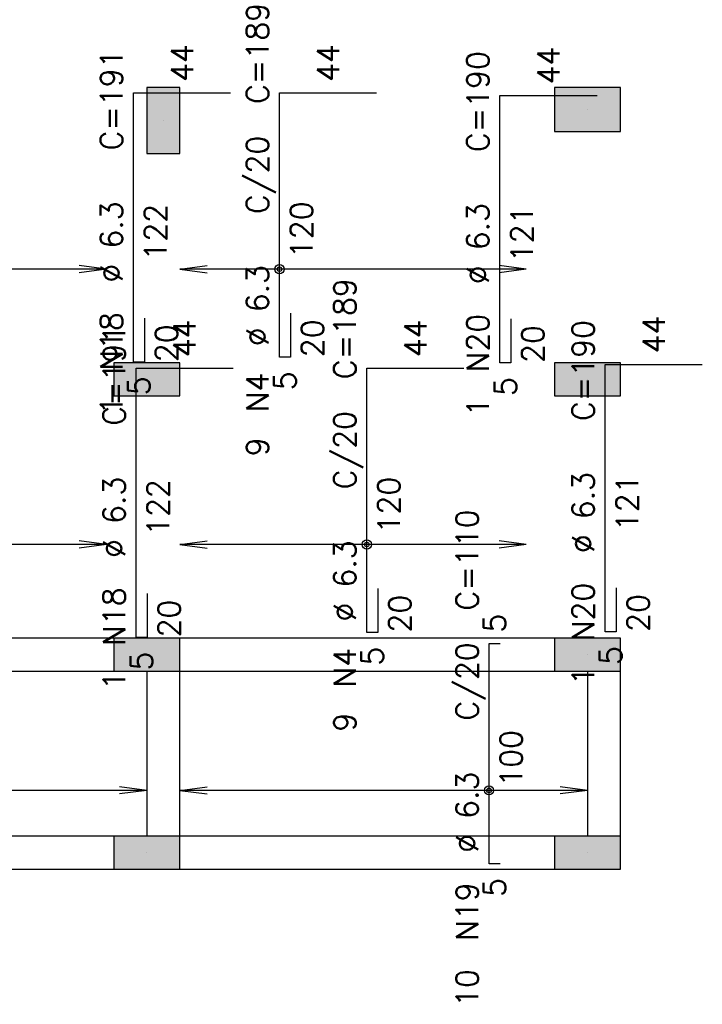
# Model space of a CAD drawing. Extents: x 0 to 119, y 0 to 84.
# Tile 4 of 16: x 32.63 to 38.82, y 11.48 to 20.42. Entities that reach past the tile are written whole.
import ezdxf

# ---------------------------------------------------------------- set-up
doc = ezdxf.new("R2010")
doc.units = 0
doc.header["$MEASUREMENT"] = 0
for name, color, linetype in [('1', 1, 'CONTINUOUS'), ('2', 2, 'CONTINUOUS'), ('6', 6, 'CONTINUOUS'), ('9', 9, 'CONTINUOUS')]:
    doc.layers.add(name, color=color, linetype=linetype)
doc.styles.get("Standard").update_dxf_attribs({"font": 'ROMANS.SHX'})

msp = doc.modelspace()

# ---------------------------------------------------------------- linework, layer by layer
at = {"layer": '1', "linetype": 'Continuous'}
for p, q in [((37.78105, 19.60733), (37.78105, 19.60733)), ((33.93105, 19.50733), (33.93105, 19.50733)), ((33.78105, 17.15733), (33.78105, 17.15733)), ((37.78105, 17.15733), (37.78105, 17.15733)), ((33.78105, 14.65733), (33.78105, 14.65733)), ((37.78105, 14.65733), (37.78105, 14.65733)), ((33.78105, 12.85733), (33.78105, 12.85733)), ((37.78105, 12.85733), (37.78105, 12.85733))]:
    msp.add_line(p, q, dxfattribs=at)
for points in [[(33.48105, 14.80733), (21.36105, 14.80733)], [(37.48105, 14.80733), (34.08105, 14.80733)], [(21.36105, 14.50733), (33.48105, 14.50733)], [(33.78105, 14.50733), (33.78105, 13.00733)], [(34.08105, 14.50733), (37.48105, 14.50733)], [(34.08105, 13.00733), (34.08105, 14.50733)], [(37.78105, 14.50733), (37.78105, 13.00733)], [(38.08105, 13.00733), (38.08105, 14.50733)], [(33.48105, 13.00733), (21.36105, 13.00733)], [(37.48105, 13.00733), (34.08105, 13.00733)], [(21.36105, 12.70733), (33.48105, 12.70733)], [(34.08105, 12.70733), (37.48105, 12.70733)]]:
    msp.add_lwpolyline(points, dxfattribs=at)
at = {"layer": '2', "linetype": 'Continuous'}
for p, q in [((33.415318, 18.157249), (25.49105, 18.157249)), ((33.415318, 18.157249), (33.167456, 18.189881)), ((33.415318, 18.157249), (33.167456, 18.124618)), ((33.415318, 18.157249), (33.415318, 18.157249)), ((34.08105, 18.157249), (34.328911, 18.189881)), ((37.22605, 18.157249), (34.08105, 18.157249)), ((34.08105, 18.157249), (34.328911, 18.124618)), ((34.08105, 18.157249), (34.08105, 18.157249)), ((37.22605, 18.157249), (36.978189, 18.189881)), ((37.22605, 18.157249), (36.978189, 18.124618)), ((37.22605, 18.157249), (37.22605, 18.157249)), ((33.413794, 15.657249), (26.19105, 15.657249)), ((33.413794, 15.657249), (33.165933, 15.689881)), ((33.413794, 15.657249), (33.165933, 15.624618)), ((33.413794, 15.657249), (33.413794, 15.657249)), ((34.08105, 15.657249), (34.328911, 15.689881)), ((37.22605, 15.657249), (34.08105, 15.657249)), ((34.08105, 15.657249), (34.328911, 15.624618)), ((34.08105, 15.657249), (34.08105, 15.657249)), ((37.22605, 15.657249), (36.978189, 15.689881)), ((37.22605, 15.657249), (36.978189, 15.624618)), ((37.22605, 15.657249), (37.22605, 15.657249)), ((33.78105, 13.423929), (13.59105, 13.423929)), ((33.78105, 13.423929), (33.533189, 13.456561)), ((33.78105, 13.423929), (33.533189, 13.391298)), ((33.78105, 13.423929), (33.78105, 13.423929)), ((34.08105, 13.423929), (34.328911, 13.456561)), ((37.78105, 13.423929), (34.08105, 13.423929)), ((34.08105, 13.423929), (34.328911, 13.391298)), ((34.08105, 13.423929), (34.08105, 13.423929)), ((37.78105, 13.423929), (37.533189, 13.456561)), ((37.78105, 13.423929), (37.533189, 13.391298)), ((37.78105, 13.423929), (37.78105, 13.423929))]:
    msp.add_line(p, q, dxfattribs=at)
for points in [[(34.08105, 19.80733), (33.78105, 19.80733), (33.78105, 19.20733), (34.08105, 19.20733), (34.08105, 19.80733)], [(37.48105, 19.80733), (37.48105, 19.40733), (38.08105, 19.40733), (38.08105, 19.80733), (37.48105, 19.80733)], [(33.48105, 17.30733), (33.48105, 17.00733), (34.08105, 17.00733), (34.08105, 17.30733), (33.48105, 17.30733)], [(37.48105, 17.30733), (37.48105, 17.00733), (38.08105, 17.00733), (38.08105, 17.30733), (37.48105, 17.30733)], [(33.48105, 14.80733), (33.48105, 14.50733), (34.08105, 14.50733), (34.08105, 14.80733), (33.48105, 14.80733)], [(37.48105, 14.80733), (37.48105, 14.50733), (38.08105, 14.50733), (38.08105, 14.80733), (37.48105, 14.80733)], [(33.48105, 13.00733), (33.48105, 12.70733), (34.08105, 12.70733), (34.08105, 13.00733), (33.48105, 13.00733)], [(37.48105, 13.00733), (37.48105, 12.70733), (38.08105, 12.70733), (38.08105, 13.00733), (37.48105, 13.00733)]]:
    msp.add_lwpolyline(points, dxfattribs=at)
for centre, radius in [((34.98502, 18.157249), 0.041625), ((34.98502, 18.157249), 0.02075), ((35.77805, 15.657249), 0.041625), ((35.77805, 15.657249), 0.02075), ((36.888036, 13.423929), 0.041625), ((36.888036, 13.423929), 0.02075)]:
    msp.add_circle(centre, radius, dxfattribs=at)
at = {"layer": '6', "linetype": 'Continuous'}
for p, q in [((33.659136, 17.312809), (33.659136, 19.757331)), ((33.659136, 19.757331), (34.541136, 19.757331)), ((34.98502, 17.35733), (34.98502, 19.75733)), ((34.98502, 19.75733), (35.86702, 19.75733)), ((36.986495, 17.305276), (36.986495, 19.734026)), ((36.986495, 19.734026), (37.868495, 19.734026)), ((33.759136, 17.712809), (33.759136, 17.312809)), ((35.08502, 17.75733), (35.08502, 17.35733)), ((37.086495, 17.705276), (37.086495, 17.305276)), ((35.08502, 17.35733), (34.98502, 17.35733)), ((33.759136, 17.312809), (33.659136, 17.312809)), ((33.682628, 14.812934), (33.682628, 17.257329)), ((33.682628, 17.257329), (34.564628, 17.257329)), ((35.77805, 14.85733), (35.77805, 17.25733)), ((35.77805, 17.25733), (36.66005, 17.25733)), ((37.086495, 17.305276), (36.986495, 17.305276)), ((37.942206, 14.863536), (37.942206, 17.292286)), ((37.942206, 17.292286), (38.824206, 17.292286)), ((33.782628, 15.212934), (33.782628, 14.812934)), ((35.87805, 15.25733), (35.87805, 14.85733)), ((38.042206, 15.263536), (38.042206, 14.863536)), ((35.87805, 14.85733), (35.77805, 14.85733)), ((38.042206, 14.863536), (37.942206, 14.863536)), ((33.782628, 14.812934), (33.682628, 14.812934)), ((36.888036, 12.75733), (36.888036, 14.75733)), ((36.888036, 14.75733), (36.988036, 14.75733)), ((36.988036, 12.75733), (36.888036, 12.75733))]:
    msp.add_line(p, q, dxfattribs=at)
at = {"layer": '9', "linetype": 'Continuous'}
for points in [[(34.08105, 19.80733), (33.78105, 19.80733), (33.78105, 19.20733)], [(34.08105, 19.80733), (33.78105, 19.20733), (34.08105, 19.20733)], [(34.08105, 19.80733), (34.08105, 19.20733), (34.08105, 19.80733)], [(37.48105, 19.80733), (37.48105, 19.40733), (38.08105, 19.40733)], [(37.48105, 19.80733), (38.08105, 19.40733), (38.08105, 19.80733)], [(37.48105, 19.80733), (38.08105, 19.80733), (37.48105, 19.80733)], [(33.48105, 17.30733), (33.48105, 17.00733), (34.08105, 17.00733)], [(33.48105, 17.30733), (34.08105, 17.00733), (34.08105, 17.30733)], [(33.48105, 17.30733), (34.08105, 17.30733), (33.48105, 17.30733)], [(37.48105, 17.30733), (37.48105, 17.00733), (38.08105, 17.00733)], [(37.48105, 17.30733), (38.08105, 17.00733), (38.08105, 17.30733)], [(37.48105, 17.30733), (38.08105, 17.30733), (37.48105, 17.30733)], [(33.48105, 14.80733), (33.48105, 14.50733), (34.08105, 14.50733)], [(33.48105, 14.80733), (34.08105, 14.50733), (34.08105, 14.80733)], [(33.48105, 14.80733), (34.08105, 14.80733), (33.48105, 14.80733)], [(37.48105, 14.80733), (37.48105, 14.50733), (38.08105, 14.50733)], [(37.48105, 14.80733), (38.08105, 14.50733), (38.08105, 14.80733)], [(37.48105, 14.80733), (38.08105, 14.80733), (37.48105, 14.80733)], [(33.48105, 13.00733), (33.48105, 12.70733), (34.08105, 12.70733)], [(33.48105, 13.00733), (34.08105, 12.70733), (34.08105, 13.00733)], [(33.48105, 13.00733), (34.08105, 13.00733), (33.48105, 13.00733)], [(37.48105, 13.00733), (37.48105, 12.70733), (38.08105, 12.70733)], [(37.48105, 13.00733), (38.08105, 12.70733), (38.08105, 13.00733)], [(37.48105, 13.00733), (38.08105, 13.00733), (37.48105, 13.00733)]]:
    msp.add_solid(points, dxfattribs=at)

# ---------------------------------------------------------------- texts
at = {"layer": '2', "linetype": 'Continuous'}
for s, p in [('C=189', (34.88502, 19.65733)), ('44', (34.200136, 19.857331)), ('44', (35.52602, 19.85733)), ('44', (37.527495, 19.834026)), ('C=191', (33.559136, 19.23507)), ('C=190', (36.886495, 19.219651)), ('C/20', (34.88502, 18.65733)), ('120', (35.28502, 18.25733)), ('%%c 6.3', (33.559136, 18.03507)), ('122', (33.959136, 18.23507)), ('%%c 6.3', (36.886495, 18.019651)), ('121', (37.286495, 18.219651)), ('%%c 6.3', (34.88502, 17.45733)), ('C=189', (35.67805, 17.15733)), ('N18', (33.559136, 17.23507)), ('N20', (36.886495, 17.219651)), ('44', (34.223628, 17.357329)), ('20', (35.38502, 17.35733)), ('44', (36.31905, 17.35733)), ('44', (38.483206, 17.392286)), ('20', (34.059136, 17.312809)), ('20', (37.386495, 17.305276)), ('C=190', (37.842206, 16.777911)), ('C=191', (33.582628, 16.735132)), ('N4', (34.88502, 16.85733)), ('5', (35.13502, 17.05733)), ('5', (33.809136, 17.012809)), ('5', (37.136495, 17.005276)), ('1', (33.559136, 16.83507)), ('1', (36.886495, 16.819651)), ('C/20', (35.67805, 16.15733)), ('9', (34.88502, 16.45733)), ('120', (36.07805, 15.75733)), ('%%c 6.3', (37.842206, 15.577911)), ('121', (38.242206, 15.777911)), ('%%c 6.3', (33.582628, 15.535132)), ('122', (33.982628, 15.735132)), ('C=110', (36.788036, 15.05733)), ('%%c 6.3', (35.67805, 14.95733)), ('N18', (33.582628, 14.735132)), ('N20', (37.842206, 14.777911)), ('20', (36.17805, 14.85733)), ('20', (38.342206, 14.863536)), ('20', (34.082628, 14.812934)), ('5', (37.038036, 14.85733)), ('N4', (35.67805, 14.35733)), ('5', (35.92805, 14.55733)), ('5', (38.092206, 14.563536)), ('5', (33.832628, 14.512934)), ('C/20', (36.788036, 14.05733)), ('1', (37.842206, 14.377911)), ('1', (33.582628, 14.335132)), ('9', (35.67805, 13.95733)), ('100', (37.188036, 13.45733)), ('%%c 6.3', (36.788036, 12.85733)), ('N19', (36.788036, 12.05733)), ('5', (37.038036, 12.45733)), ('10', (36.788036, 11.45733))]:
    msp.add_text(s, height=0.2, rotation=90, dxfattribs=at).set_placement(p)

doc.saveas('drawing.dxf')
